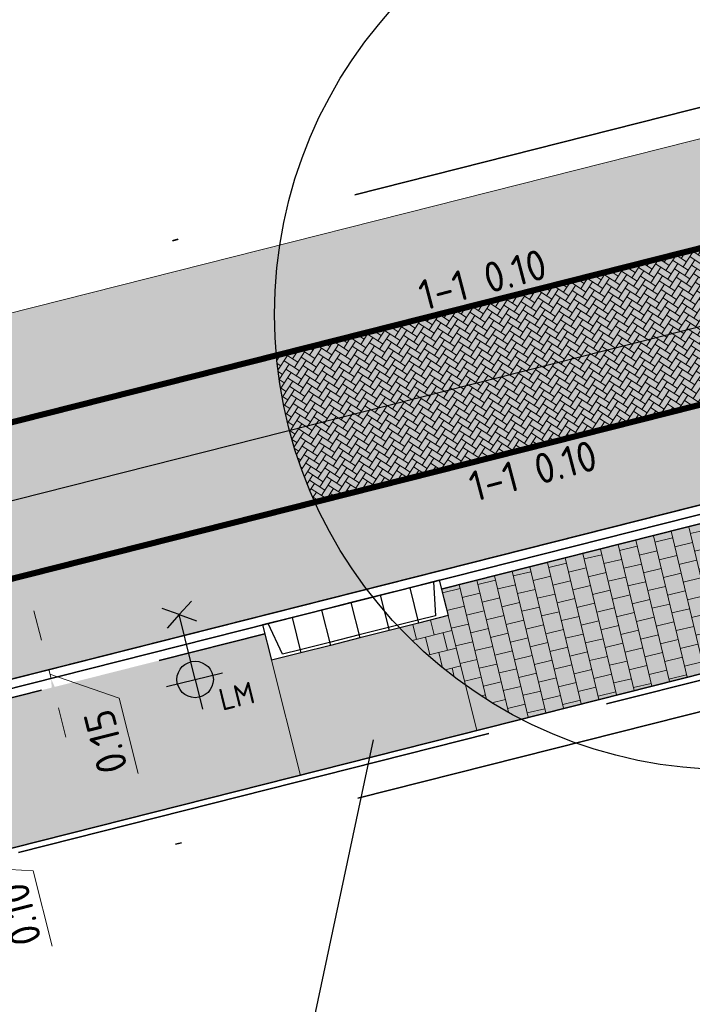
# Model space of a CAD drawing. Header units: metres. Extents: x 132493 to 134960, y 502695 to 503907.
# Tile 34 of 144: x 132803 to 132814, y 502928 to 502944. Entities that reach past the tile are written whole.
import ezdxf
from ezdxf import colors
from ezdxf.entities.mleader import LeaderData, LeaderLine
from ezdxf.enums import TextEntityAlignment as Align
from ezdxf.math import Vec2, Vec3

# ---------------------------------------------------------------- set-up
doc = ezdxf.new("R2010")
doc.units = ezdxf.units.M
for name, pattern in [('VH-OPSLUITBAND_100X200', [16, 8, -2, 4, -2]), ('VH-TROTTOIRBAND_130-150', [15, 5, -2, 2, -2, 2, -2]), ('VW-1-1_STREEP', [2, 1, -1]), ('XX-PROJECTGRENS', [18, 12, -3, 0, -3])]:
    doc.linetypes.add(name, pattern=pattern)
doc.layers.get('Defpoints').update_dxf_attribs({"color": 3})
for name, color, linetype, lineweight, plot in [('ARC-hoev-btt-300x300x45-grijs-nieuw', 8, 'Continuous', 18, False), ('ARC-hoev-btt-300x300x80-grijs-nieuw', 40, 'Continuous', 18, False), ('ARC-hoev-overlagen asfalt rijbaan', 13, 'Continuous', 18, False), ('ARC-hoev-overlagen rood asfalt fiets', 10, 'Continuous', 35, False)]:
    doc.layers.add(name, color=color, linetype=linetype, lineweight=lineweight, plot=plot)
for name, color, linetype, lineweight in [('B02-WE-IE-MEUBILAIR_WEGMEUBILAIR-S', 11, 'Continuous', 25), ('N-WE-KG-GRENS_WERKGRENS-G', 5, 'XX-PROJECTGRENS', 35), ('N-WE-VH-GOOT_TEGEL-G', 170, 'Continuous', 35), ('N-WE-VH-KANTOPSLUITING_ELEMENT_INRIT-S', 2, 'Continuous', 25), ('N-WE-VH-KANTOPSLUITING_OPSLUITBAND_100X200-G', 150, 'VH-OPSLUITBAND_100X200', 35), ('N-WE-VH-KANTOPSLUITING_TROTTOIRBAND_130 150-G', 210, 'VH-TROTTOIRBAND_130-150', 35), ('N-WE-VH-KANTOPSLUITING_VOORKANTBAND-G', 7, 'Continuous', 35), ('N-WE-VH-KANTVERHARDING-G', 2, 'Continuous', 18), ('N-WE-VH-VERHARDING_TEGEL-A-200-dik 45', 251, 'Continuous', 18), ('N-WE-VW-MARKERING-T25', 7, 'Continuous', 25), ('N-WE-VW-MARKERING_LANGS_STREEP_11_010-G', 7, 'VW-1-1_STREEP', 13), ('N01-WE-VH-VERHARDING_ASFALT-A', 22, 'Continuous', 18), ('N01-WE-VH-VERHARDING_TEGEL_HALFST-A', 165, 'Continuous', 18), ('N03-WE-VH-VERHARDING_ASFALT-A', 12, 'Continuous', 18), ('X-XX-AL-AANPIJLING-T25', 7, 'Continuous', 25), ('X-XX-AL-DETAIL1-M', 7, 'Continuous', 18)]:
    doc.layers.add(name, color=color, linetype=linetype, lineweight=lineweight)
doc.styles.add('NLCS-ISO', font='NLCS-ISO.ttf')
doc.styles.add('NLCS-ISO-M200-T25', font='NLCS-ISO.ttf', dxfattribs={"height": 0.5})
doc.dimstyles.new('NLCS-M200-T25-PIJL_L2_H1', dxfattribs={"dimscale": 0.2, "dimtxt": 2.5, "dimasz": 2.5, "dimexe": 2, "dimexo": 2, "dimgap": 0.7, "dimtad": 1, "dimzin": 0, "dimdsep": 46, "dimtxsty": 'NLCS-ISO-M200-T25', "dimcen": 0, "dimdle": 2, "dimclrd": 256, "dimclre": 256, "dimclrt": 256, "dimadec": 1, "dimazin": 0, "dimtfac": 1, "dimtdec": 3, "dimtofl": 0, "dimtmove": 0, "dimatfit": 3, "dimfxl": 2, "dimfxlon": 1, "dimtfillclr": 256, "dimtolj": 1, "dimtzin": 0, "dimlwd": -1, "dimlwe": -1, "dimarcsym": 0})

# ---------------------------------------------------------------- blocks, each defined once
blk = doc.blocks.new('B-SIE-WEG_LICHTMAST_1UITHOUDER-SO')
for p, q in [((0, -2.420000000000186), (0, 2.330000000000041)), ((-5.500000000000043, 0), (-6.338789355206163, 1.24355635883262)), ((-5.500000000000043, 0), (-4.661210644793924, 1.24355635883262)), ((-5.500000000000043, 0), (-6.338789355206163, -1.24355635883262)), ((-1.499999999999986, 0), (-5.500000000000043, 0)), ((-5.500000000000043, 0), (-4.661210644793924, -1.24355635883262)), ((0, 0), (-1.494999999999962, 0)), ((0, 0), (2.515000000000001, 0))]:
    blk.add_line(p, q)
blk.add_circle((-0.0004327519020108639, 6.571428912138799e-05), 1.500000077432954)
at = {"style": 'NLCS-ISO'}
blk.add_attdef('TYPE', text='', height=1.8, dxfattribs=at).set_placement((0, 2.330000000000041), align=Align.BOTTOM_CENTER)
blk = doc.blocks.new('*D331')
at = {"layer": 'Defpoints', "color": 0, "transparency": 16777216}
for p in [(132804.3617536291, 502933.900583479), (132803.3379659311, 502933.6418251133), (132804.4478149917, 502933.7676182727)]:
    blk.add_point(p, dxfattribs=at)
at = {"layer": 'X-XX-AL-DETAIL1-M', "transparency": 16777216}
for p, q in [((132803.2154456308, 502934.1265815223), (132803.0929253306, 502934.6113379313)), ((132803.7257710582, 502933.7398413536), (132802.9501608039, 502933.5438088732)), ((132803.374722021, 502933.496398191), (132803.337965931, 502933.6418251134)), ((132803.7625271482, 502933.5944144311), (132802.9869168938, 502933.3983819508)), ((132803.356343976, 502933.5691116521), (132804.4956790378, 502933.1729907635)), ((132804.4956790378, 502933.1729907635), (132804.8093310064, 502931.9320143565)), ((132803.4972423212, 502933.011641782), (132803.6197626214, 502932.5268853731))]:
    blk.add_line(p, q, dxfattribs=at)
for points in [[(132803.1346528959, 502934.1061614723), (132803.2962383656, 502934.1470015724), (132803.337965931, 502933.6418251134)], [(132803.4164495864, 502932.9912217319), (132803.578035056, 502933.032061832), (132803.374722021, 502933.496398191)]]:
    blk.add_solid(points, dxfattribs=at)
at = {"layer": 'X-XX-AL-DETAIL1-M', "transparency": 16777216, "insert": (132804.2743950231, 502932.4569367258), "char_height": 0.5, "attachment_point": 5, "rotation": 104.18423309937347, "style": 'NLCS-ISO-M200-T25'}
blk.add_mtext('\\A1;0.15', dxfattribs=at)
blk = doc.blocks.new('N-SVH-INRITELEMENT_180 200_160X500X500_RECHTS')
for p, q in [((0, 0), (0, 0.6)), ((0, 0.6), (0.5, 0.6)), ((0, 0.55), (0.3, 0.55)), ((0.3, 0.55), (0.405263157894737, 0)), ((0.5, 0), (0.5, 0.6)), ((0, 0), (0.5, 0))]:
    blk.add_line(p, q)
blk = doc.blocks.new('N-SVH-INRITELEMENT_180 200_160X500X500_LINKS')
for p, q in [((0, 0), (0, 0.6)), ((0, 0.6), (0.5, 0.6)), ((0.09473684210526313, 0), (0.2, 0.55)), ((0.2, 0.55), (0.5, 0.55)), ((0.5, 0), (0.5, 0.6)), ((0, 0), (0.5, 0))]:
    blk.add_line(p, q)
blk = doc.blocks.new('N-SVH-INRITELEMENT_180 200_160X500X500_MIDDEN')
for p, q in [((0, 0), (0, 0.6000000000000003)), ((0, 0.6000000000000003), (0.5, 0.6000000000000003)), ((0, 0.5500000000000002), (0.5, 0.5500000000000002)), ((0.5, 0), (0.5, 0.6000000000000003)), ((0, 0), (0.5, 0))]:
    blk.add_line(p, q)
blk = doc.blocks.new('*D395')
at = {"layer": 'Defpoints', "color": 0, "transparency": 16777216}
for p in [(132802.7458013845, 502930.7072568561), (132801.722013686, 502930.4484984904), (132798.0884336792, 502929.4269772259)]:
    blk.add_point(p, dxfattribs=at)
at = {"layer": 'X-XX-AL-DETAIL1-M', "transparency": 16777216}
for p, q in [((132801.5994933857, 502930.9332548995), (132801.4769730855, 502931.4180113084)), ((132802.1098188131, 502930.5465147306), (132801.3342085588, 502930.3504822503)), ((132801.3587134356, 502930.2535277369), (132802.1343236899, 502930.4495602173)), ((132801.7465185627, 502930.3515439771), (132801.7220136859, 502930.4484984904)), ((132801.7342661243, 502930.4000212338), (132803.0792593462, 502930.3259794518)), ((132803.0792593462, 502930.3259794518), (132803.3929113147, 502929.0850030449)), ((132801.8690388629, 502929.8667875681), (132801.9915591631, 502929.3820311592))]:
    blk.add_line(p, q, dxfattribs=at)
for points in [[(132801.5187006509, 502930.9128348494), (132801.6802861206, 502930.9536749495), (132801.7220136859, 502930.4484984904)], [(132801.7882461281, 502929.8463675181), (132801.9498315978, 502929.8872076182), (132801.7465185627, 502930.3515439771)]]:
    blk.add_solid(points, dxfattribs=at)
at = {"layer": 'X-XX-AL-DETAIL1-M', "transparency": 16777216, "insert": (132802.8579753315, 502929.6099254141), "char_height": 0.5, "attachment_point": 5, "rotation": 104.18423309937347, "style": 'NLCS-ISO-M200-T25'}
blk.add_mtext('\\A1;0.10', dxfattribs=at)

msp = doc.modelspace()

# ---------------------------------------------------------------- hatches: boundary and pattern name
at = {"layer": 'ARC-hoev-btt-300x300x45-grijs-nieuw', "transparency": 33554687}
h = msp.add_hatch(color=256, dxfattribs=at)
h.dxf.hatch_style = 1
h.paths.add_polyline_path([(132809.8076578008, 502934.9675808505), (132820.9274455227, 502937.7669817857), (132821.5104071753, 502935.4499352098), (132810.3957552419, 502932.6407500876)])
h = msp.add_hatch(color=256, dxfattribs=at)
h.dxf.hatch_style = 1
edge = h.paths.add_edge_path()
edge.add_arc((132802.5142127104, 502890.7346594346), 41.06178601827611, 140.2339562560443, 153.0967261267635, ccw=False)
edge.add_arc((132807.5915651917, 502886.202989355), 47.86383955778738, 130.7251099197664, 139.9519572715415, ccw=False)
edge.add_arc((132801.8692654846, 502891.8580647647), 39.84999999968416, 104.1842331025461, 129.7946891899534, ccw=False)
edge.add_line((132792.1043975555, 502930.4931505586), (132806.8992406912, 502934.2324897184))
edge.add_line((132806.8992406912, 502934.2324897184), (132807.4876505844, 502931.8973816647))
edge.add_line((132807.4876505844, 502931.8973816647), (132792.6924949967, 502928.1663197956))
edge.add_arc((132801.8692654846, 502891.8580647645), 37.4499999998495, 104.18423310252, 137.8521998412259)
edge.add_arc((132802.7551598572, 502891.1397540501), 38.58888525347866, 137.9441194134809, 150.0217578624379)
edge.add_line((132769.3288803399, 502910.4215045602), (132765.5189501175, 502903.9595742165))
edge.add_line((132765.5189501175, 502903.9595742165), (132763.4529295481, 502905.1808682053))
edge.add_line((132763.4529295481, 502905.1808682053), (132765.8964749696, 502909.3145290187))
at = {"layer": 'ARC-hoev-btt-300x300x80-grijs-nieuw', "transparency": 33554585}
h = msp.add_hatch(color=256, dxfattribs=at)
h.dxf.hatch_style = 1
h.paths.add_polyline_path([(132810.3957552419, 502932.6407500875), (132809.9179260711, 502934.5313000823), (132807.0091475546, 502933.7982702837), (132807.4856729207, 502931.9052380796)])
at = {"layer": 'ARC-hoev-overlagen asfalt rijbaan', "transparency": 33554636}
h = msp.add_hatch(color=256, dxfattribs=at)
h.dxf.hatch_style = 1
edge = h.paths.add_edge_path()
edge.add_line((132791.0262189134, 502934.7590069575), (132818.585084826, 502941.7249345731))
edge.add_line((132818.585084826, 502941.7249345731), (132819.2052592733, 502939.3025353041))
edge.add_line((132819.2052592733, 502939.3025353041), (132791.6388204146, 502932.3352249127))
edge.add_arc((132801.8692654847, 502891.8580647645), 41.74999999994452, 104.1842331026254, 140.9675009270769)
edge.add_line((132769.4383299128, 502918.1505906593), (132767.4304065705, 502919.6434475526))
edge.add_arc((132801.8692654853, 502891.8580647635), 44.25000000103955, 104.18423310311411, 141.1032983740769, ccw=False)
at = {"layer": 'ARC-hoev-overlagen rood asfalt fiets', "transparency": 33554534}
h = msp.add_hatch(color=256, dxfattribs=at)
h.dxf.hatch_style = 1
edge = h.paths.add_edge_path()
edge.add_arc((132801.8695271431, 502891.8576569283), 45.8504595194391, 104.18442522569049, 141.182238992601, ccw=False)
edge.add_line((132790.6341539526, 502936.310227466), (132797.9314471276, 502938.1712177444))
edge.add_line((132797.9314471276, 502938.1712177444), (132797.8986412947, 502938.3010153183))
edge.add_line((132797.8986412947, 502938.3010153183), (132818.1522248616, 502943.4200299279))
edge.add_line((132818.1522248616, 502943.4200299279), (132818.5852122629, 502941.7244355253))
edge.add_line((132818.5852122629, 502941.7244355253), (132791.0262189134, 502934.7590069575))
edge.add_arc((132801.8692654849, 502891.8580647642), 44.2500000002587, 104.1842331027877, 141.1032983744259)
edge.add_line((132767.4304065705, 502919.6434475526), (132766.1454310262, 502920.5988050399))
h = msp.add_hatch(color=256, dxfattribs=at)
h.dxf.hatch_style = 1
edge = h.paths.add_edge_path()
edge.add_arc((132801.8692654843, 502891.8580647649), 41.7499999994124, 104.18423310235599, 140.9675009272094, ccw=False)
edge.add_line((132791.6388204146, 502932.3352249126), (132819.2037656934, 502939.3021578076))
edge.add_line((132819.2037656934, 502939.3021578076), (132819.5996398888, 502937.7519000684))
edge.add_line((132819.5996398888, 502937.7519000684), (132792.0308853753, 502930.784004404))
edge.add_arc((132801.8692654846, 502891.8580647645), 40.14999999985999, 104.1842331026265, 140.8717074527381)
edge.add_line((132770.7235098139, 502917.1950812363), (132769.4383299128, 502918.1505906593))
at = {"layer": 'N-WE-VH-VERHARDING_TEGEL-A-200-dik 45', "transparency": 33554559}
h = msp.add_hatch(dxfattribs=at)
h.set_pattern_fill('AVH-TEGEL_300X300_HALFST-SO', color=256, angle=353, pattern_type=2)
h.set_pattern_definition([(13.4278792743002, (132757.7330182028, 502911.5204928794), (0.2569657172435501, 0.2155658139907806), [0.2999999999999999, -0.2999999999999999]), (103.4278792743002, (132757.7330182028, 502911.5204928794), (-0.2917988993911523, -0.06966636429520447), [])])
edge = h.paths.add_edge_path()
edge.add_line((132809.9179260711, 502934.5313000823), (132810.2077611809, 502933.3845560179))
edge.add_arc((132814.5574304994, 502939.4944150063), 7.500000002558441, 234.5525584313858, 242.7333822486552)
edge.add_line((132811.1214424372, 502932.8277827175), (132820.7456020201, 502935.2569000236))
edge.add_arc((132814.5574305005, 502939.4944150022), 7.499999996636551, 325.5975699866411, 334.249415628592)
edge.add_line((132821.3126340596, 502936.2360066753), (132820.9274455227, 502937.7669817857))
edge.add_line((132820.9274455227, 502937.7669817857), (132809.8076578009, 502934.9675808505))
edge.add_line((132809.8076578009, 502934.9675808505), (132809.9179260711, 502934.5313000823))
at = {"layer": 'N01-WE-VH-VERHARDING_ASFALT-A', "transparency": 33554559}
h = msp.add_hatch(dxfattribs=at)
h.set_pattern_fill('AVH-ASFALT_LAAG2-D', color=256, pattern_type=2)
h.set_pattern_definition([(44.9999999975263, (132649.9829747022, 503081.6316899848), (-0.07071067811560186, 0.07071067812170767), []), (44.9999999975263, (132650.0429747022, 503081.6316899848), (-0.07071067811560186, 0.07071067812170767), [0.05, -0.025])])
edge = h.paths.add_edge_path()
edge.add_line((132807.1451336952, 502940.6380303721), (132818.1522248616, 502943.4200299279))
edge.add_line((132818.1522248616, 502943.4200299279), (132818.5852122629, 502941.7244355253))
edge.add_line((132818.5852122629, 502941.7244355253), (132807.087945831, 502938.8185460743))
edge.add_arc((132814.5574305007, 502939.4944150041), 7.500000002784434, 171.2292075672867, 185.1702723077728, ccw=False)
h = msp.add_hatch(dxfattribs=at)
h.set_pattern_fill('AVH-ASFALT_LAAG2-D', color=256, pattern_type=2)
h.set_pattern_definition([(44.9999999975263, (132645.7589280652, 503076.9823899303), (-0.07071067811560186, 0.07071067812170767), []), (44.9999999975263, (132645.8189280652, 503076.9823899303), (-0.07071067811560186, 0.07071067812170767), [0.05, -0.025])])
edge = h.paths.add_edge_path()
edge.add_line((132819.5996398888, 502937.7519000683), (132819.2037656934, 502939.3021578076))
edge.add_line((132819.2037656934, 502939.3021578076), (132807.7251094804, 502936.400972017))
edge.add_arc((132814.5574305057, 502939.494415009), 7.500000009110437, 204.359403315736, 217.1382063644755)
edge.add_line((132808.5785691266, 502934.9663672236), (132819.5996398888, 502937.7519000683))
at = {"layer": 'N01-WE-VH-VERHARDING_TEGEL_HALFST-A', "transparency": 33554636}
h = msp.add_hatch(dxfattribs=at)
h.set_pattern_fill('AVH-TEGEL_300X300_HALFST', color=256, angle=104.1842330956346, pattern_type=2)
h.set_pattern_definition([(104.1842330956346, (0, 0), (-0.2189391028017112, 0.2540977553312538), [0.3, -0.3]), (194.1842330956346, (0, 0), (0.0735121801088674, -0.2908538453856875), [])])
edge = h.paths.add_edge_path()
edge.add_line((132810.2077611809, 502933.3845560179), (132809.9179260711, 502934.5313000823))
edge.add_line((132809.9179260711, 502934.5313000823), (132809.1193090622, 502934.3294527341))
edge.add_arc((132814.5574304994, 502939.4944150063), 7.500000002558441, 223.5242589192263, 234.5525584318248)
at = {"layer": 'N03-WE-VH-VERHARDING_ASFALT-A', "transparency": 33554546}
h = msp.add_hatch(dxfattribs=at)
h.set_pattern_fill('AR-HBONE', color=256, scale=0.001, angle=12)
h.set_pattern_definition([(57, (0, 0), (-0.02987360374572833, 0.1405442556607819), [0.3048, -0.1016]), (147, (0.05533528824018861, 0.08520887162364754), (-0.02987360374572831, 0.1405442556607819), [0.3048, -0.1016])])
edge = h.paths.add_edge_path()
edge.add_line((132807.087945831, 502938.8185460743), (132818.5851975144, 502941.7244932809))
edge.add_line((132818.5851975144, 502941.7244932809), (132819.2052592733, 502939.3025353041))
edge.add_line((132819.2052592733, 502939.3025353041), (132807.7251094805, 502936.400972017))
edge.add_arc((132814.5574304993, 502939.4944150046), 7.500000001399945, 185.1702723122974, 204.3594033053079, ccw=False)

# ---------------------------------------------------------------- linework, layer by layer
at = {"layer": 'Defpoints', "flags": 128}
msp.add_lwpolyline([(132709.0308616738, 502839.8203976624), (132729.8964071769, 502859.0689490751, 0.06666250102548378), (132741.1172341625, 502873.5865048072), (132751.9131079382, 502891.8495090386), (132763.8091307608, 502911.9735971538), (132764.8530636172, 502913.7395820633, -0.1999422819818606), (132791.332519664, 502933.5471159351), (132818.6911362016, 502940.4619000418)], format="xyb", dxfattribs=at)
at = {"layer": 'Defpoints'}
msp.add_circle((132814.5574304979, 502939.4944150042), 7.5, dxfattribs=at)
at = {"layer": 'N-WE-KG-GRENS_WERKGRENS-G', "flags": 128}
for points in [[(132713.8574613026, 502831.0580347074, 0.005570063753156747), (132736.3364398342, 502852.2821149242, 0.02528372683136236), (132742.3564131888, 502859.0920275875, 0.02378065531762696), (132764.8374316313, 502894.8777678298), (132764.3316825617, 502900.7720262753), (132769.1033134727, 502908.8440283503), (132770.1472463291, 502910.6100132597, -0.1999422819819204), (132792.8395207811, 502927.5846064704), (132821.6574329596, 502934.8682218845), (132821.8774908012, 502934.9238406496, -0.3826627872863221), (132824.7147034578, 502933.4345395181), (132826.4403593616, 502928.7457023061), (132836.0126593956, 502932.3790914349), (132835.1422824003, 502934.6408631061, -0.4190667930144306), (132837.1916569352, 502939.0343225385), (132839.9460323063, 502940.0107226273), (132859.0093786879, 502946.7684991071), (132896.4310291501, 502960.6877564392), (132897.8682955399, 502961.2223582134, -0.414545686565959), (132902.241647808, 502959.2173635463), (132903.1718656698, 502956.771019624), (132912.9374155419, 502960.2426878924), (132911.7843959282, 502963.3955454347, -0.4150905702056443), (132913.474181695, 502967.0613674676), (132914.7767187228, 502967.5397454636), (132938.3614250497, 502976.2016140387), (132937.6224978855, 502978.218195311), (133021.3873068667, 503008.0323382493), (133021.6649358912, 503007.2559797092), (133025.6326239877, 503008.6090530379), (133041.138442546, 503014.1171993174, -0.1103685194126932), (133061.9198871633, 503016.654221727), (133077.9674409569, 503015.0705569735), (133083.2493027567, 503014.5493125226, -0.006082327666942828), (133083.442742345, 503014.5278438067, -0.2579390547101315), (133089.7072472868, 503009.9835794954), (133098.6401080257, 503013.1295457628, -0.265135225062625), (133100.7363959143, 503020.7744244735), (133115.8269476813, 503035.8476061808, -0.1102594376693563), (133133.4898386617, 503047.0494830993), (133134.6884052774, 503047.4809715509), (133135.5872467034, 503044.9842156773), (133140.9956119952, 503046.8551439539), (133153.4352097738, 503051.2787820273), (133217.6736325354, 503075.2692786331), (133227.6286606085, 503079.1045076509), (133231.4393499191, 503077.3620802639), (133233.221242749, 503081.2590805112), (133256.6406850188, 503090.2815487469), (133275.2480078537, 503097.9132657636), (133286.8641141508, 503102.663705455), (133286.9959372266, 503102.611572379), (133301.2143453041, 503108.4141632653), (133308.6707664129, 503105.028186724), (133316.0634265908, 503108.0857307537), (133318.7108270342, 503114.6835351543), (133331.4339915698, 503120.1368624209), (133350.4881779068, 503128.3037546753), (133350.949471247, 503129.2663756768, -0.0005797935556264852), (133353.8959263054, 503130.4761869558, -0.007004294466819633), (133389.706913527, 503144.5492659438), (133398.1815961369, 503145.8738086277), (133401.0319163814, 503146.3192967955), (133400.8006422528, 503151.1583812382, -0.0522661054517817), (133447.2343836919, 503162.6708405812), (133447.9712047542, 503161.9662686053), (133449.108795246, 503158.5337313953), (133471.022142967, 503165.2937241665, 0.09025762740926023), (133473.9172051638, 503167.2191786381, 0.00453534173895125), (133476.4858831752, 503167.8750114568), (133478.7565008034, 503166.4598963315, 0.01475269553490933), (133490.5712790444, 503170.4471541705)], [(132708.726317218, 502847.7705982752), (132708.7889737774, 502849.3249708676), (132723.0757401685, 502862.504571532, 0.07308262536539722), (132734.9296173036, 502877.1697995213), (132757.8275011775, 502915.9053533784), (132758.6960745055, 502915.4095598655), (132759.1679985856, 502916.2078974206), (132760.3906122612, 502915.428677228), (132762.0341197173, 502915.8510020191, -0.02648883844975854), (132766.1507159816, 502921.6317261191), (132767.8034618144, 502923.534666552, -0.1483820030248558), (132790.4768695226, 502936.940914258), (132818.0074301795, 502943.8991565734), (132826.6721795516, 502946.2000181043), (132835.264211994, 502948.5399119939), (132853.030991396, 502954.7204042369), (132855.5430462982, 502955.5943731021), (132893.6670651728, 502969.9346445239), (132910.8290254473, 502976.3377393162), (132910.5933421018, 502976.9694320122), (132951.5685618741, 502992.095440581), (132985.7215004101, 503004.1337105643), (133023.3796153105, 503017.6374153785), (133037.161335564, 503022.778453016), (133036.8284805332, 503023.8357818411), (133048.3715800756, 503027.8953449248), (133048.7193525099, 503026.8650944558), (133128.2114173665, 503054.4031933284)]]:
    msp.add_lwpolyline(points, format="xyb", dxfattribs=at)
at = {"layer": 'N-WE-VH-GOOT_TEGEL-G', "flags": 128}
for points in [[(132770.7235098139, 502917.1950812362, -0.161460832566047), (132792.0308853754, 502930.7840044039), (132819.5996398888, 502937.7519000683)], [(132770.7235098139, 502917.1950812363, -0.1614608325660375), (132792.0308853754, 502930.784004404), (132819.3962871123, 502937.7005034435)]]:
    msp.add_lwpolyline(points, format="xyb", dxfattribs=at)
at = {"layer": 'N-WE-VH-KANTOPSLUITING_OPSLUITBAND_100X200-G', "flags": 128}
msp.add_lwpolyline([(132765.6050343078, 502903.908686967), (132768.6728875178, 502909.0984675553), (132769.7168203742, 502910.8644524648, -0.199942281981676), (132792.7169990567, 502928.0693685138), (132821.5349112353, 502935.352983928), (132821.7549690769, 502935.4086026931, -0.3826627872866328), (132825.1832760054, 502933.6090261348), (132826.3447598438, 502930.4899362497)], format="xyb", dxfattribs=at)
at = {"layer": 'N-WE-VH-KANTOPSLUITING_TROTTOIRBAND_130 150-G', "flags": 128}
msp.add_lwpolyline([(132809.8076578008, 502934.9675808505), (132819.4701564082, 502937.4097398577)], dxfattribs=at)
msp.add_lwpolyline([(132763.9618020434, 502906.0417101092), (132766.5207827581, 502910.3706487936), (132767.5647156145, 502912.1366337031, -0.1999422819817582), (132792.1043975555, 502930.4931505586), (132806.8992406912, 502934.2324897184)], format="xyb", dxfattribs=at)
at = {"layer": 'N-WE-VH-KANTOPSLUITING_VOORKANTBAND-G', "flags": 128}
for points in [[(132754.4956336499, 502890.3228915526), (132766.3916564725, 502910.4469796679), (132767.4355893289, 502912.2129645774, -0.1999422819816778), (132792.0676414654, 502930.6385774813), (132819.4334003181, 502937.5551667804)], [(132765.5189501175, 502903.9595742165), (132768.5868033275, 502909.1493548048), (132769.6307361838, 502910.9153397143, -0.1999422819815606), (132792.6924949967, 502928.1663197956), (132821.5104071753, 502935.4499352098)]]:
    msp.add_lwpolyline(points, format="xyb", dxfattribs=at)
at = {"layer": 'N-WE-VH-KANTVERHARDING-G', "flags": 128}
for points in [[(132818.1522248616, 502943.4200299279), (132797.8986412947, 502938.3010153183)], [(132809.917926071, 502934.5313000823), (132810.3957552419, 502932.6407500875)], [(132807.009657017, 502933.7962464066), (132807.4876505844, 502931.8973816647)]]:
    msp.add_lwpolyline(points, dxfattribs=at)
at = {"layer": 'N-WE-VW-MARKERING_LANGS_STREEP_11_010-G', "ltscale": 4, "const_width": 0.1, "flags": 128}
for points in [[(132767.4304065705, 502919.6434475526, -0.1624978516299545), (132791.0262189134, 502934.7590069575), (132818.5852122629, 502941.7244355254)], [(132769.4383299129, 502918.1505906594, -0.1618897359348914), (132791.6388204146, 502932.3352249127), (132819.2037656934, 502939.3021578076)], [(132819.0004129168, 502939.2507611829), (132791.6388204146, 502932.3352249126, 0.1618897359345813), (132769.4383299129, 502918.1505906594)]]:
    msp.add_lwpolyline(points, format="xyb", dxfattribs=at)

# ---------------------------------------------------------------- block references
at = {"layer": 'B02-WE-IE-MEUBILAIR_WEGMEUBILAIR-S'}
ref = msp.add_blockref('B-SIE-WEG_LICHTMAST_1UITHOUDER-SO', (132805.7501641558, 502933.4793924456), dxfattribs=dict(at, xscale=0.1999999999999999, yscale=0.1999999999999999, zscale=0.1999999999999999, rotation=283.765249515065))
ref.add_attrib('TYPE', 'LM', dxfattribs={"layer": '0', "height": 0.3599999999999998, "rotation": 13.76524951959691, "style": 'NLCS-ISO'}).set_placement((132806.5035706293, 502932.9270313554), align=Align.BOTTOM_CENTER)
at = {"layer": 'N-WE-VH-KANTOPSLUITING_ELEMENT_INRIT-S'}
for name, p, rotation in [('N-SVH-INRITELEMENT_180 200_160X500X500_LINKS', (132809.7709017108, 502935.1130077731), 194.1842330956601), ('N-SVH-INRITELEMENT_180 200_160X500X500_MIDDEN', (132809.2861453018, 502934.990487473), 194.1842331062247), ('N-SVH-INRITELEMENT_180 200_160X500X500_MIDDEN', (132808.8012944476, 502934.8686434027), 194.203678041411), ('N-SVH-INRITELEMENT_180 200_160X500X500_MIDDEN', (132807.831864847, 502934.6232737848), 194.203678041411), ('N-SVH-INRITELEMENT_180 200_160X500X500_MIDDEN', (132808.3165796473, 502934.7459585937), 194.203678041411), ('N-SVH-INRITELEMENT_180 200_160X500X500_RECHTS', (132807.3471500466, 502934.5005889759), 194.203678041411)]:
    msp.add_blockref(name, p, dxfattribs=dict(at, rotation=rotation))

# ---------------------------------------------------------------- texts
at = {"layer": 'N-WE-VW-MARKERING-T25', "char_height": 0.4999999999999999, "attachment_point": 1, "rotation": 14.771442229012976, "style": 'NLCS-ISO-M200-T25'}
for insert in [(132809.3900893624, 502940.0358828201), (132810.2207899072, 502936.8854502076)]:
    msp.add_mtext_dynamic_manual_height_columns('1-1 0.10', width=3.640096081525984, gutter_width=2.499999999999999, heights=[0], dxfattribs=dict(at, insert=insert))

# ---------------------------------------------------------------- dimensions: what is measured, and where the dimension line sits
at = {"layer": 'X-XX-AL-DETAIL1-M'}
for base, p1, p2, picture, middle in [((132803.3379659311, 502933.6418251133), (132804.4478149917, 502933.7676182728), (132804.3617536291, 502933.900583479), '*D331', (132804.5299847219, 502933.037258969)), ((132801.722013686, 502930.4484984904), (132798.0884336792, 502929.4269772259), (132802.7458013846, 502930.7072568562), '*D395', (132803.1135650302, 502930.1902476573))]:
    dim = msp.add_linear_dim(base=base, p1=p1, p2=p2, angle=104.1842330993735, dimstyle='NLCS-M200-T25-PIJL_L2_H1', override={"dimtmove": 1}, dxfattribs=at)
    dim.commit()
    dim.dimension.update_dxf_attribs({"geometry": picture, "text_midpoint": middle, "dimtype": 160})

# ---------------------------------------------------------------- leaders
at = {"layer": 'X-XX-AL-AANPIJLING-T25'}
ml = msp.add_multileader_mtext('Standard', dxfattribs=at)
ml.set_content('dikke tegels', color=256, style='NLCS-ISO-M200-T25')
ml.set_leader_properties(color=256, linetype='ByLayer', lineweight=-1)
ml.build(insert=Vec2(0, 0))
ml.multileader.update_dxf_attribs({"text_left_attachment_type": 5, "text_right_attachment_type": 5, "dogleg_length": 0.5, "arrow_head_size": 0.5})
ctx = ml.context
ctx.base_point, ctx.char_height, ctx.arrow_head_size, ctx.landing_gap_size, ctx.plane_origin, ctx.plane_x_axis, ctx.plane_y_axis = Vec3(132803.086137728, 502924.4572367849), 0.5, 0.5, 0.18, Vec3(132776.9175508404, 502886.0434071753), Vec3(0.937112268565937, 0.3490280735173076), Vec3(-0.3490280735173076, 0.937112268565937)
ctx.left_attachment, ctx.right_attachment = 5, 5
notes = []
notes.append((ctx, [(1, (1, 1, 0), (132807.3125140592, 502926.0313533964), (-0.9371122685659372, -0.3490280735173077), 0.5, [(1, [(132808.7854591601, 502932.9727827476)], 0, [])])]))
ctx.mtext.insert, ctx.mtext.text_direction, ctx.mtext.rotation, ctx.mtext.flow_direction = Vec3(132803.0279496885, 502925.1291848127), Vec3(0.9371122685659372, 0.3490280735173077), 0.3565337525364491, 5
for ctx, leaders in notes:
    for number, flags, end, landing, length, lines in leaders:
        leader = LeaderData()
        leader.index, (leader.has_last_leader_line, leader.has_dogleg_vector, leader.attachment_direction) = number, flags
        leader.last_leader_point, leader.dogleg_vector, leader.dogleg_length = Vec3(end), Vec3(landing), length
        for number, points, colour, breaks in lines:
            line = LeaderLine()
            line.index, line.vertices, line.color, line.breaks = number, Vec3.list(points), colors.encode_raw_color(colour), breaks
            leader.lines.append(line)
        ctx.leaders.append(leader)

doc.saveas('drawing.dxf')
